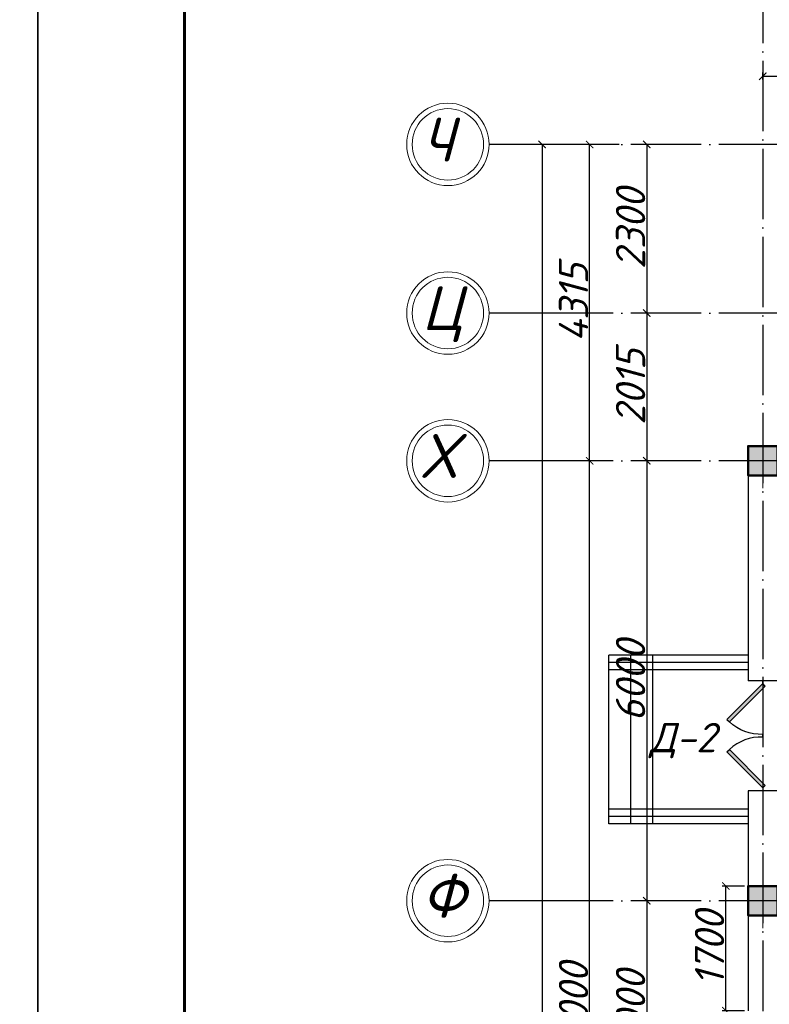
# Model space of a CAD drawing. Header units: millimetres. Extents: x 1112040 to 6903494, y -332921 to -150905.
# Tile 38 of 150: x 1476298 to 1486531, y -178935 to -165506. Entities that reach past the tile are written whole.
import ezdxf

# ---------------------------------------------------------------- set-up
doc = ezdxf.new("R2010")
doc.units = ezdxf.units.MM
doc.linetypes.add('ACAD_ISO04W100', pattern=[30, 24, -3, 0, -3])
doc.layers.add('kolonn', color=7, linetype='Continuous')
doc.layers.add('os', color=253, linetype='Continuous')
doc.styles.get("Standard").update_dxf_attribs({"font": 'isocpeui.ttf'})
doc.dimstyles.new('ISO-25', dxfattribs={"dimtxt": 400, "dimasz": 100, "dimexe": 50, "dimexo": 50, "dimgap": 20, "dimtad": 1, "dimdec": 0, "dimtxsty": 'Standard', "dimblk": 'ARCHTICK', "dimcen": 20, "dimclrd": 1, "dimclre": 1, "dimadec": 0, "dimazin": 0, "dimtfac": 1, "dimtdec": 0, "dimtmove": 0, "dimatfit": 3, "dimldrblk": 'ARCHTICK', "dimfxl": 1, "dimarcsym": 0})

# ---------------------------------------------------------------- blocks, each defined once
blk = doc.blocks.new('ghsdd')
at = {"ltscale": 50}
h = blk.add_hatch(color=256, dxfattribs=at)
h.paths.add_polyline_path([(0, 200), (-200, 200), (-200, 0), (0, 0)])
h.paths.add_polyline_path([(200, 0), (200, 200), (0, 200), (0, 0)])
h.paths.add_polyline_path([(0, 0), (-200, 0), (-200, -200), (0, -200)])
h.paths.add_polyline_path([(0, 0), (0, -200), (200, -200), (200, 0)])
at = {"lineweight": 0}
for p, q in [((0, -374), (0, 374)), ((-374, 0), (374, 0))]:
    blk.add_line(p, q, dxfattribs=at)
at = {"lineweight": 50, "ltscale": 50}
blk.add_lwpolyline([(200, 200), (200, -200), (-200, -200), (-200, 200), (200, 200)], dxfattribs=at)
blk = doc.blocks.new('jfgjhsdf')
blk.add_hatch(color=1).paths.add_polyline_path([(-593, 731), (-637, 687), (0, 50), (44, 94)])
at = {"color": 1}
for p, q in [((0, 1000), (0, 950)), ((0, 50), (0, 0))]:
    blk.add_line(p, q, dxfattribs=at)
blk.add_lwpolyline([(0, 50), (-637, 687), (-593, 731), (44, 94), (0, 50)], dxfattribs=at)
blk.add_arc((-33, 130), 821, 87.662, 132.9147, dxfattribs=at)
blk = doc.blocks.new('_ArchTick')
at = {"color": 0, "linetype": 'ByBlock', "const_width": 0.15}
blk.add_lwpolyline([(-0.5, -0.5), (0.5, 0.5)], dxfattribs=at)
blk = doc.blocks.new('*D2651')
at = {"color": 1, "lineweight": -2, "transparency": 16777216}
for p, q in [((1485162, -167207), (1484807, -167207)), ((1484857, -167207), (1484857, -169507)), ((1485162, -169507), (1484807, -169507))]:
    blk.add_line(p, q, dxfattribs=at)
at = {"color": 1, "lineweight": -2, "transparency": 16777216, "xscale": 100, "yscale": 100, "zscale": 100}
for p, rotation in [((1484857, -167207), 90), ((1484857, -169507), 270)]:
    blk.add_blockref('_ArchTick', p, dxfattribs=dict(at, rotation=rotation))
at = {"color": 0, "transparency": 16777216, "insert": (1484637, -168357), "char_height": 400, "attachment_point": 5, "rotation": 90}
blk.add_mtext('2300', dxfattribs=at)
blk = doc.blocks.new('*D2652')
at = {"color": 1, "lineweight": -2, "transparency": 16777216}
for p, q in [((1485162, -169507), (1484807, -169507)), ((1484857, -169507), (1484857, -171522)), ((1485433, -171522), (1484807, -171522))]:
    blk.add_line(p, q, dxfattribs=at)
at = {"color": 1, "lineweight": -2, "transparency": 16777216, "xscale": 100, "yscale": 100, "zscale": 100}
for p, rotation in [((1484857, -169507), 90), ((1484857, -171522), 270)]:
    blk.add_blockref('_ArchTick', p, dxfattribs=dict(at, rotation=rotation))
at = {"color": 0, "transparency": 16777216, "insert": (1484637, -170514), "char_height": 400, "attachment_point": 5, "rotation": 90}
blk.add_mtext('2015', dxfattribs=at)
blk = doc.blocks.new('*D2653')
at = {"color": 1, "lineweight": -2, "transparency": 16777216}
for p, q in [((1485433, -171522), (1484807, -171522)), ((1484857, -171522), (1484857, -177522)), ((1485366, -177522), (1484807, -177522))]:
    blk.add_line(p, q, dxfattribs=at)
at = {"color": 1, "lineweight": -2, "transparency": 16777216, "xscale": 100, "yscale": 100, "zscale": 100}
for p, rotation in [((1484857, -171522), 90), ((1484857, -177522), 270)]:
    blk.add_blockref('_ArchTick', p, dxfattribs=dict(at, rotation=rotation))
at = {"color": 0, "transparency": 16777216, "insert": (1484637, -174522), "char_height": 400, "attachment_point": 5, "rotation": 90}
blk.add_mtext('6000', dxfattribs=at)
blk = doc.blocks.new('*D2654')
at = {"color": 1, "lineweight": -2, "transparency": 16777216}
for p, q in [((1485366, -177522), (1484807, -177522)), ((1484857, -177522), (1484857, -180522)), ((1485654, -180522), (1484807, -180522))]:
    blk.add_line(p, q, dxfattribs=at)
at = {"color": 1, "lineweight": -2, "transparency": 16777216, "xscale": 100, "yscale": 100, "zscale": 100}
for p, rotation in [((1484857, -177522), 90), ((1484857, -180522), 270)]:
    blk.add_blockref('_ArchTick', p, dxfattribs=dict(at, rotation=rotation))
at = {"color": 0, "transparency": 16777216, "insert": (1484637, -179022), "char_height": 400, "attachment_point": 5, "rotation": 90}
blk.add_mtext('3000', dxfattribs=at)
blk = doc.blocks.new('*D2571')
at = {"color": 1, "lineweight": -2, "transparency": 16777216}
for p, q in [((1484379, -171522), (1484028, -171522)), ((1484078, -186522), (1484078, -171522)), ((1484313, -186522), (1484028, -186522))]:
    blk.add_line(p, q, dxfattribs=at)
at = {"color": 1, "lineweight": -2, "transparency": 16777216, "xscale": 100, "yscale": 100, "zscale": 100}
for p, rotation in [((1484078, -171522), 90), ((1484078, -186522), 270)]:
    blk.add_blockref('_ArchTick', p, dxfattribs=dict(at, rotation=rotation))
at = {"color": 0, "transparency": 16777216, "insert": (1483858, -179022), "char_height": 400, "attachment_point": 5, "rotation": 90}
blk.add_mtext('15000', dxfattribs=at)
blk = doc.blocks.new('*D2572')
at = {"color": 1, "lineweight": -2, "transparency": 16777216}
for p, q in [((1484483, -167207), (1484028, -167207)), ((1484078, -171522), (1484078, -167207)), ((1484379, -171522), (1484028, -171522))]:
    blk.add_line(p, q, dxfattribs=at)
at = {"color": 1, "lineweight": -2, "transparency": 16777216, "xscale": 100, "yscale": 100, "zscale": 100}
for p, rotation in [((1484078, -167207), 90), ((1484078, -171522), 270)]:
    blk.add_blockref('_ArchTick', p, dxfattribs=dict(at, rotation=rotation))
at = {"color": 0, "transparency": 16777216, "insert": (1483858, -169364), "char_height": 400, "attachment_point": 5, "rotation": 90}
blk.add_mtext('4315', dxfattribs=at)
blk = doc.blocks.new('*D2574')
at = {"color": 1, "lineweight": -2, "transparency": 16777216}
for p, q in [((1486442, -166324), (1486442, -166228)), ((1488742, -166324), (1488742, -166228)), ((1486442, -166278), (1488742, -166278))]:
    blk.add_line(p, q, dxfattribs=at)
at = {"color": 1, "lineweight": -2, "transparency": 16777216, "xscale": 100, "yscale": 100, "zscale": 100, "rotation": 180}
blk.add_blockref('_ArchTick', (1486442, -166278), dxfattribs=at)
at = {"color": 1, "lineweight": -2, "transparency": 16777216, "xscale": 100, "yscale": 100, "zscale": 100}
blk.add_blockref('_ArchTick', (1488742, -166278), dxfattribs=at)
at = {"color": 0, "transparency": 16777216, "insert": (1487592, -166058), "char_height": 400, "attachment_point": 5}
blk.add_mtext('2300', dxfattribs=at)
blk = doc.blocks.new('*D2741')
at = {"color": 1, "lineweight": -2, "transparency": 16777216}
for p, q in [((1483399, -167207), (1483379, -167207)), ((1483429, -167207), (1483429, -222522)), ((1483550, -222522), (1483379, -222522))]:
    blk.add_line(p, q, dxfattribs=at)
at = {"color": 1, "lineweight": -2, "transparency": 16777216, "xscale": 100, "yscale": 100, "zscale": 100}
for p, rotation in [((1483429, -167207), 90), ((1483429, -222522), 270)]:
    blk.add_blockref('_ArchTick', p, dxfattribs=dict(at, rotation=rotation))
at = {"color": 0, "transparency": 16777216, "insert": (1483209, -194864), "char_height": 400, "attachment_point": 5, "rotation": 90}
blk.add_mtext('55315', dxfattribs=at)
blk = doc.blocks.new('*D3001')
at = {"color": 1, "lineweight": -2, "transparency": 16777216}
for p, q in [((1486192, -177322), (1485888, -177322)), ((1485938, -179022), (1485938, -177322)), ((1486192, -179022), (1485888, -179022))]:
    blk.add_line(p, q, dxfattribs=at)
at = {"color": 1, "lineweight": -2, "transparency": 16777216, "xscale": 100, "yscale": 100, "zscale": 100}
for p, rotation in [((1485938, -177322), 90), ((1485938, -179022), 270)]:
    blk.add_blockref('_ArchTick', p, dxfattribs=dict(at, rotation=rotation))
at = {"color": 0, "transparency": 16777216, "insert": (1485715, -178172), "char_height": 400, "attachment_point": 5, "rotation": 90}
blk.add_mtext('1700', dxfattribs=at)

msp = doc.modelspace()

# ---------------------------------------------------------------- linework, layer by layer
at = {"lineweight": 30}
for p, q in [((1486241.8, -171321.9), (1486241.8, -174521.9)), ((1486641.8, -171321.9), (1486241.8, -171321.9)), ((1486641.8, -174521.9), (1486241.8, -174521.9)), ((1486641.8, -176021.9), (1486241.8, -176021.9)), ((1486241.8, -176021.9), (1486241.8, -179021.9))]:
    msp.add_line(p, q, dxfattribs=at)
for p, q in [((1486241.8, -174171.9), (1484341.8, -174171.9)), ((1484341.8, -176471.9), (1484341.8, -174171.9)), ((1484641.8, -176471.9), (1484641.8, -174171.9)), ((1484941.8, -176471.9), (1484941.8, -174171.9)), ((1486241.8, -176471.9), (1484341.8, -176471.9))]:
    msp.add_line(p, q)
at = {"color": 1}
for p, q in [((1486241.8, -174271.9), (1484341.8, -174271.9)), ((1486241.8, -174371.9), (1484341.8, -174371.9)), ((1486241.8, -176271.9), (1484341.8, -176271.9)), ((1486241.8, -176371.9), (1484341.8, -176371.9))]:
    msp.add_line(p, q, dxfattribs=at)
at = {"linetype": 'Continuous', "lineweight": 25, "ltscale": 100}
for points in [[(1357648.4, -241937.9), (1476548.4, -241937.9), (1476548.4, -157837.9), (1357648.4, -157837.9), (1357648.4, -241937.9)], [(1476548.4, -241937.9), (1595448.4, -241937.9), (1595448.4, -157837.9), (1476548.4, -157837.9), (1476548.4, -241937.9)]]:
    msp.add_lwpolyline(points, dxfattribs=at)
at = {"linetype": 'Continuous', "lineweight": 60, "ltscale": 100}
msp.add_lwpolyline([(1478548.4, -241437.9), (1594948.4, -241437.9), (1594948.4, -158337.9), (1478548.4, -158337.9), (1478548.4, -241437.9)], dxfattribs=at)
at = {"layer": 'os', "linetype": 'ACAD_ISO04W100', "ltscale": 40}
for p, q in [((1486441.8, -164865.7), (1486441.8, -189673.6)), ((1575607.2, -167206.9), (1484191.9, -167206.9)), ((1575607.2, -169506.9), (1484191.9, -169506.9)), ((1575607.2, -171521.9), (1484191.9, -171521.9)), ((1575607.2, -177521.9), (1484191.9, -177521.9))]:
    msp.add_line(p, q, dxfattribs=at)
at = {"layer": 'os'}
for p, q in [((1484191.9, -167206.9), (1482706, -167206.9)), ((1484191.9, -169506.9), (1482706, -169506.9)), ((1484191.9, -171521.9), (1482706, -171521.9)), ((1484191.9, -177521.9), (1482706, -177521.9))]:
    msp.add_line(p, q, dxfattribs=at)
at = {"layer": 'os', "color": 0, "lineweight": 0}
for centre, radius in [((1482143.5, -167206.9), 562.5), ((1482143.5, -167206.9), 487.5), ((1482143.5, -169506.9), 562.5), ((1482143.5, -169506.9), 487.5), ((1482143.5, -171521.9), 562.5), ((1482143.5, -171521.9), 487.5), ((1482143.5, -177521.9), 562.5), ((1482143.5, -177521.9), 487.5)]:
    msp.add_circle(centre, radius, dxfattribs=at)

# ---------------------------------------------------------------- block references
at = {"xscale": -0.7692307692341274, "yscale": 0.7692307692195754, "zscale": 0.769230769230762, "rotation": 180}
msp.add_blockref('jfgjhsdf', (1486441.8, -174521.9), dxfattribs=at)
at = {"xscale": 0.7692307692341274, "yscale": 0.7692307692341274, "zscale": 0.7692307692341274}
msp.add_blockref('jfgjhsdf', (1486441.8, -176021.9), dxfattribs=at)
at = {"layer": 'kolonn'}
for p in [(1486441.8, -171521.9), (1486441.8, -177521.9)]:
    msp.add_blockref('ghsdd', p, dxfattribs=at)

# ---------------------------------------------------------------- texts
at = {"ltscale": 50}
for s, p in [('Ч', (1481785.5, -167440.5)), ('Ц', (1481785.5, -169740.5)), ('Х', (1481785.5, -171755.5)), ('Ф', (1481785.5, -177755.5))]:
    msp.add_text(s, height=600, dxfattribs=at).set_placement(p)
at = {"color": 1}
msp.add_text('Д-2', height=400, dxfattribs=at).set_placement((1484897.8, -175496.9))

# ---------------------------------------------------------------- dimensions: what is measured, and where the dimension line sits
dim = msp.add_linear_dim(base=(1488741.8, -166277.7), p1=(1486441.8, -166374.3), p2=(1488741.8, -166374.3), dimstyle='ISO-25')
dim.commit()
dim.dimension.update_dxf_attribs({"geometry": '*D2574', "text_midpoint": (1487591.8, -166057.7)})
for base, p1, p2, picture, middle in [((1483429, -222521.9), (1483448.9, -167206.9), (1483600.4, -222521.9), '*D2741', (1483209, -194864.4)), ((1484857.3, -169506.9), (1485211.6, -167206.9), (1485211.6, -169506.9), '*D2651', (1484637.3, -168356.9))]:
    dim = msp.add_linear_dim(base=base, p1=p1, p2=p2, angle=90, dimstyle='ISO-25')
    dim.commit()
    dim.dimension.update_dxf_attribs({"geometry": picture, "text_midpoint": middle})
for base, p1, p2, picture, middle in [((1484078.2, -167206.9), (1484428.6, -171521.9), (1484533.4, -167206.9), '*D2572', (1483858.2, -169364.4)), ((1484857.3, -171521.9), (1485211.6, -169506.9), (1485482.9, -171521.9), '*D2652', (1484637.3, -170514.4)), ((1484078.2, -171521.9), (1484363.1, -186521.9), (1484428.6, -171521.9), '*D2571', (1483858.2, -179021.9)), ((1484857.3, -177521.9), (1485482.9, -171521.9), (1485416.3, -177521.9), '*D2653', (1484637.3, -174521.9)), ((1485937.9, -177321.9), (1486241.8, -179021.9), (1486241.8, -177321.9), '*D3001', (1485715.3, -178171.9)), ((1484857.3, -180521.9), (1485416.3, -177521.9), (1485704.4, -180521.9), '*D2654', (1484637.3, -179021.9))]:
    dim = msp.add_linear_dim(base=base, p1=p1, p2=p2, angle=90, dimstyle='ISO-25', override={"dimtmove": 1})
    dim.commit()
    dim.dimension.update_dxf_attribs({"geometry": picture, "text_midpoint": middle})

doc.saveas('drawing.dxf')
